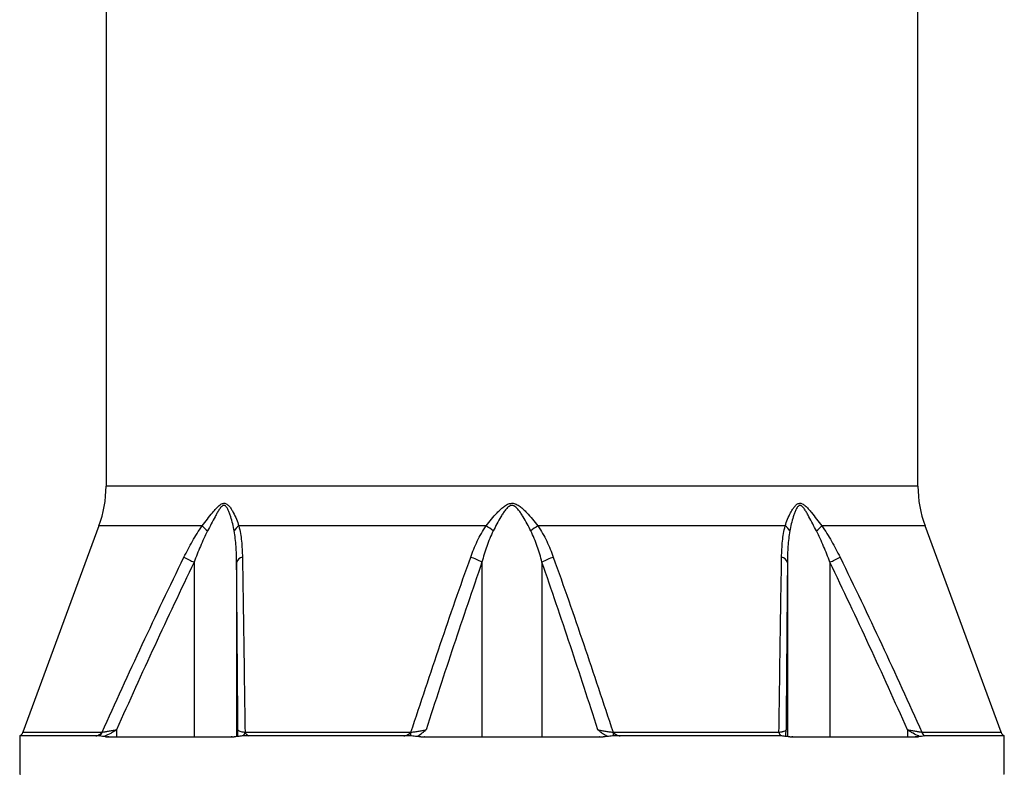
# Model space of a CAD drawing. Header units: millimetres. Extents: x 1082 to 1944, y 830 to 2111.
# Tile 3 of 9: x 1256 to 1598, y 1208 to 1470. Entities that reach past the tile are written whole.
import ezdxf

# ---------------------------------------------------------------- set-up
doc = ezdxf.new("R2010")
doc.units = ezdxf.units.MM

msp = doc.modelspace()

# ---------------------------------------------------------------- linework, layer by layer
at = {"color": 7, "linetype": 'Continuous', "lineweight": 25}
for p, q in [((1286.46, 1592.26), (1286.46, 1308.15)), ((1568.46, 1308.15), (1568.46, 1592.26)), ((1283.99, 1294.31), (1257.56, 1222.65)), ((1418.44, 1294.31), (1332.59, 1294.31)), ((1522.33, 1294.31), (1436.48, 1294.31)), ((1597.36, 1222.65), (1570.93, 1294.31)), ((1317.06, 1281.7), (1317.06, 1221.01)), ((1417.04, 1281.7), (1417.04, 1221.01)), ((1437.88, 1281.7), (1437.88, 1221.01)), ((1537.86, 1281.7), (1537.86, 1221.01)), ((1256.46, 1221.34), (1256.46, 1208.01)), ((1282.96, 1221.34), (1256.46, 1221.34)), ((1287, 1220.99), (1329.93, 1220.99)), ((1287.41, 1221.01), (1330.22, 1221.01)), ((1290.11, 1223.51), (1290.11, 1221.01)), ((1334.73, 1222.65), (1392.37, 1222.65)), ((1389.94, 1221.34), (1336.03, 1221.34)), ((1397.1, 1220.99), (1457.82, 1220.99)), ((1397.19, 1221.01), (1457.73, 1221.01)), ((1462.55, 1222.65), (1520.2, 1222.65)), ((1520.8, 1221.34), (1464.99, 1221.34)), ((1524.7, 1221.01), (1567.51, 1221.01)), ((1524.99, 1220.99), (1567.92, 1220.99)), ((1564.82, 1223.51), (1564.82, 1221.01)), ((1598.46, 1221.34), (1570.74, 1221.34)), ((1598.46, 1208.01), (1598.46, 1221.34)), ((1256.46, 1208.01), (1256.75, 1208.01)), ((1598.46, 1208.01), (1598.17, 1208.01))]:
    msp.add_line(p, q, dxfattribs=at)
at = {"color": 1, "linetype": 'Continuous', "lineweight": 25}
for p, q in [((1568.46, 1308.15), (1286.46, 1308.15)), ((1319.83, 1294.31), (1283.99, 1294.31)), ((1570.93, 1294.31), (1535.09, 1294.31)), ((1331.8, 1281.7), (1331.8, 1221.32)), ((1523.13, 1281.7), (1523.13, 1221.26)), ((1257.56, 1222.65), (1285.11, 1222.65)), ((1569.82, 1222.65), (1597.36, 1222.65))]:
    msp.add_line(p, q, dxfattribs=at)
at = {"color": 7, "linetype": 'Continuous', "lineweight": 25}
for centre, radius, start, end in [((1246.46, 1308.15), 40, 339.7585, 0), ((1608.46, 1308.15), 40, 180, 200.2415), ((1330.76, 1304.31), 14.81, 222.4439, 232.3407), ((1334.72, 1290.69), 4.2, 120.4617, 153.2294), ((1409.11, 1278.32), 18.52, 50.3884, 59.7462), ((1445.81, 1278.32), 18.52, 120.2538, 129.6116), ((1520.2, 1290.69), 4.2, 26.7706, 59.5383), ((1524.16, 1304.31), 14.81, 307.6593, 317.5561), ((1504.08, 1668.56), 429.69, 243.6747, 244.1997), ((1334.17, 1280.98), 2.48, 98.1653, 162.9716), ((1409.41, 1269.69), 14.23, 57.5633, 74.9181), ((1445.51, 1269.69), 14.23, 105.0819, 122.4367), ((1520.75, 1280.98), 2.48, 17.0284, 81.8347), ((1350.84, 1668.56), 429.69, 295.8003, 296.3253), ((1255.22, 1223.51), 2.5, 299.8065, 339.7585), ((1282.76, 1223.33), 2.44, 305.5325, 343.8313), ((1287.41, 1217.63), 3.38, 90.0033, 96.9809), ((1330.22, 1219.37), 1.64, 90.0205, 100.0248), ((1332.09, 1223.07), 2.67, 319.6199, 350.8288), ((1387, 1222.91), 5.38, 343.0222, 357.1663), ((1397.2, 1220.83), 0.179, 90.8654, 120.6692), ((1457.73, 1220.83), 0.179, 59.3308, 89.1346), ((1467.92, 1222.91), 5.38, 182.8337, 196.9778), ((1522.83, 1223.07), 2.67, 189.1712, 220.3801), ((1524.7, 1219.37), 1.64, 79.9752, 89.9795), ((1567.51, 1217.63), 3.38, 83.0191, 89.9967), ((1572.16, 1223.33), 2.44, 196.1687, 234.4675), ((1599.7, 1223.51), 2.5, 200.2415, 240.1935)]:
    msp.add_arc(centre, radius, start, end, dxfattribs=at)
for points, knots in [([(1319.83, 1294.31), (1320.45, 1295.1), (1321.05, 1295.89), (1322.25, 1297.43), (1322.84, 1298.2), (1323.74, 1299.3), (1324.04, 1299.66), (1324.65, 1300.36), (1324.97, 1300.7), (1325.46, 1301.17), (1325.62, 1301.32), (1325.96, 1301.6), (1326.14, 1301.73), (1326.5, 1301.95), (1326.68, 1302.04), (1327.05, 1302.17), (1327.24, 1302.2), (1327.61, 1302.21), (1327.79, 1302.18), (1328.14, 1302.06), (1328.3, 1301.97), (1328.62, 1301.76), (1328.77, 1301.64), (1329.06, 1301.36), (1329.19, 1301.22), (1329.58, 1300.75), (1329.82, 1300.42), (1330.26, 1299.71), (1330.47, 1299.34), (1331.06, 1298.23), (1331.41, 1297.46), (1332.05, 1295.9), (1332.33, 1295.11), (1332.59, 1294.31)], [0, 0, 0, 0, 0.125, 0.125, 0.25, 0.25, 0.3125, 0.3125, 0.375, 0.375, 0.40625, 0.40625, 0.4375, 0.4375, 0.46875, 0.46875, 0.5, 0.5, 0.53125, 0.53125, 0.5625, 0.5625, 0.59375, 0.59375, 0.625, 0.625, 0.6875, 0.6875, 0.75, 0.75, 0.875, 0.875, 1, 1, 1, 1]), ([(1330.97, 1292.58), (1330.82, 1293.41), (1330.65, 1294.24), (1330.25, 1295.89), (1330.04, 1296.71), (1329.66, 1297.92), (1329.53, 1298.32), (1329.24, 1299.11), (1329.08, 1299.49), (1328.82, 1300.05), (1328.72, 1300.23), (1328.53, 1300.57), (1328.42, 1300.74), (1328.18, 1301.05), (1328.05, 1301.18), (1327.83, 1301.34), (1327.76, 1301.38), (1327.59, 1301.44), (1327.51, 1301.46), (1327.34, 1301.46), (1327.25, 1301.45), (1327.08, 1301.4), (1327, 1301.36), (1326.76, 1301.21), (1326.61, 1301.08), (1326.32, 1300.78), (1326.18, 1300.61), (1325.92, 1300.26), (1325.8, 1300.08), (1325.44, 1299.52), (1325.21, 1299.14), (1324.76, 1298.35), (1324.54, 1297.95), (1323.89, 1296.73), (1323.46, 1295.9), (1322.59, 1294.25), (1322.16, 1293.42), (1321.71, 1292.58)], [0, 0, 0, 0, 0.125, 0.125, 0.25, 0.25, 0.3125, 0.3125, 0.375, 0.375, 0.40625, 0.40625, 0.4375, 0.4375, 0.46875, 0.46875, 0.484375, 0.484375, 0.5, 0.5, 0.515625, 0.515625, 0.53125, 0.53125, 0.5625, 0.5625, 0.59375, 0.59375, 0.625, 0.625, 0.6875, 0.6875, 0.75, 0.75, 0.875, 0.875, 1, 1, 1, 1]), ([(1418.44, 1294.31), (1419.05, 1295.1), (1419.68, 1295.89), (1420.98, 1297.43), (1421.64, 1298.2), (1422.68, 1299.3), (1423.04, 1299.66), (1423.79, 1300.36), (1424.17, 1300.7), (1424.79, 1301.17), (1425.01, 1301.32), (1425.45, 1301.6), (1425.68, 1301.73), (1426.15, 1301.95), (1426.4, 1302.04), (1426.9, 1302.17), (1427.17, 1302.2), (1427.69, 1302.21), (1427.95, 1302.18), (1428.46, 1302.06), (1428.71, 1301.97), (1429.18, 1301.76), (1429.42, 1301.64), (1429.86, 1301.36), (1430.07, 1301.22), (1430.69, 1300.75), (1431.08, 1300.42), (1431.83, 1299.71), (1432.2, 1299.34), (1433.26, 1298.23), (1433.93, 1297.46), (1435.23, 1295.9), (1435.86, 1295.11), (1436.48, 1294.31)], [0, 0, 0, 0, 0.125, 0.125, 0.25, 0.25, 0.3125, 0.3125, 0.375, 0.375, 0.40625, 0.40625, 0.4375, 0.4375, 0.46875, 0.46875, 0.5, 0.5, 0.53125, 0.53125, 0.5625, 0.5625, 0.59375, 0.59375, 0.625, 0.625, 0.6875, 0.6875, 0.75, 0.75, 0.875, 0.875, 1, 1, 1, 1]), ([(1434.01, 1292.58), (1433.59, 1293.41), (1433.16, 1294.24), (1432.27, 1295.89), (1431.82, 1296.71), (1431.09, 1297.92), (1430.84, 1298.32), (1430.32, 1299.11), (1430.05, 1299.49), (1429.61, 1300.05), (1429.46, 1300.23), (1429.14, 1300.57), (1428.97, 1300.74), (1428.6, 1301.05), (1428.4, 1301.18), (1428.08, 1301.34), (1427.96, 1301.38), (1427.73, 1301.44), (1427.61, 1301.46), (1427.37, 1301.46), (1427.25, 1301.45), (1427.01, 1301.4), (1426.9, 1301.36), (1426.57, 1301.21), (1426.37, 1301.08), (1426, 1300.78), (1425.82, 1300.61), (1425.49, 1300.26), (1425.34, 1300.08), (1424.89, 1299.52), (1424.62, 1299.14), (1424.1, 1298.35), (1423.85, 1297.95), (1423.12, 1296.73), (1422.66, 1295.9), (1421.77, 1294.25), (1421.34, 1293.42), (1420.92, 1292.58)], [0, 0, 0, 0, 0.125, 0.125, 0.25, 0.25, 0.3125, 0.3125, 0.375, 0.375, 0.40625, 0.40625, 0.4375, 0.4375, 0.46875, 0.46875, 0.484375, 0.484375, 0.5, 0.5, 0.515625, 0.515625, 0.53125, 0.53125, 0.5625, 0.5625, 0.59375, 0.59375, 0.625, 0.625, 0.6875, 0.6875, 0.75, 0.75, 0.875, 0.875, 1, 1, 1, 1]), ([(1522.33, 1294.31), (1522.59, 1295.1), (1522.87, 1295.89), (1523.5, 1297.43), (1523.85, 1298.2), (1524.43, 1299.3), (1524.63, 1299.66), (1525.07, 1300.36), (1525.3, 1300.7), (1525.69, 1301.17), (1525.83, 1301.32), (1526.11, 1301.6), (1526.26, 1301.73), (1526.58, 1301.95), (1526.74, 1302.04), (1527.09, 1302.17), (1527.27, 1302.2), (1527.64, 1302.21), (1527.83, 1302.18), (1528.2, 1302.06), (1528.38, 1301.97), (1528.74, 1301.76), (1528.91, 1301.64), (1529.25, 1301.36), (1529.42, 1301.22), (1529.91, 1300.75), (1530.22, 1300.42), (1530.84, 1299.71), (1531.15, 1299.34), (1532.06, 1298.23), (1532.66, 1297.46), (1533.86, 1295.9), (1534.47, 1295.11), (1535.09, 1294.31)], [0, 0, 0, 0, 0.125, 0.125, 0.25, 0.25, 0.3125, 0.3125, 0.375, 0.375, 0.40625, 0.40625, 0.4375, 0.4375, 0.46875, 0.46875, 0.5, 0.5, 0.53125, 0.53125, 0.5625, 0.5625, 0.59375, 0.59375, 0.625, 0.625, 0.6875, 0.6875, 0.75, 0.75, 0.875, 0.875, 1, 1, 1, 1]), ([(1533.21, 1292.58), (1532.77, 1293.41), (1532.33, 1294.24), (1531.48, 1295.89), (1531.05, 1296.71), (1530.4, 1297.92), (1530.18, 1298.32), (1529.73, 1299.11), (1529.51, 1299.49), (1529.15, 1300.05), (1529.02, 1300.23), (1528.77, 1300.57), (1528.64, 1300.74), (1528.35, 1301.05), (1528.2, 1301.18), (1527.96, 1301.34), (1527.88, 1301.38), (1527.71, 1301.44), (1527.62, 1301.46), (1527.45, 1301.46), (1527.37, 1301.45), (1527.2, 1301.4), (1527.13, 1301.36), (1526.9, 1301.21), (1526.77, 1301.08), (1526.53, 1300.78), (1526.42, 1300.61), (1526.22, 1300.26), (1526.12, 1300.08), (1525.86, 1299.52), (1525.7, 1299.14), (1525.41, 1298.35), (1525.27, 1297.95), (1524.89, 1296.73), (1524.67, 1295.9), (1524.28, 1294.25), (1524.1, 1293.42), (1523.95, 1292.58)], [0, 0, 0, 0, 0.125, 0.125, 0.25, 0.25, 0.3125, 0.3125, 0.375, 0.375, 0.40625, 0.40625, 0.4375, 0.4375, 0.46875, 0.46875, 0.484375, 0.484375, 0.5, 0.5, 0.515625, 0.515625, 0.53125, 0.53125, 0.5625, 0.5625, 0.59375, 0.59375, 0.625, 0.625, 0.6875, 0.6875, 0.75, 0.75, 0.875, 0.875, 1, 1, 1, 1]), ([(1313.52, 1283.43), (1314.46, 1285.33), (1315.43, 1287.2), (1316.99, 1289.94), (1317.53, 1290.84), (1318.64, 1292.6), (1319.22, 1293.47), (1319.83, 1294.31)], [0, 0, 0, 0, 0.5, 0.5, 0.75, 0.75, 1, 1, 1, 1]), ([(1332.59, 1294.31), (1332.81, 1293.47), (1332.99, 1292.6), (1333.29, 1290.84), (1333.41, 1289.94), (1333.69, 1287.2), (1333.79, 1285.33), (1333.82, 1283.43)], [0, 0, 0, 0, 0.25, 0.25, 0.5, 0.5, 1, 1, 1, 1]), ([(1413.11, 1283.43), (1413.79, 1285.33), (1414.55, 1287.2), (1415.85, 1289.94), (1416.32, 1290.84), (1417.32, 1292.6), (1417.85, 1293.47), (1418.44, 1294.31)], [0, 0, 0, 0, 0.5, 0.5, 0.75, 0.75, 1, 1, 1, 1]), ([(1436.48, 1294.31), (1437.07, 1293.47), (1437.61, 1292.6), (1438.61, 1290.84), (1439.07, 1289.94), (1440.37, 1287.2), (1441.13, 1285.33), (1441.81, 1283.43)], [0, 0, 0, 0, 0.25, 0.25, 0.5, 0.5, 1, 1, 1, 1]), ([(1521.11, 1283.43), (1521.14, 1285.33), (1521.23, 1287.2), (1521.52, 1289.94), (1521.63, 1290.84), (1521.93, 1292.6), (1522.11, 1293.47), (1522.33, 1294.31)], [0, 0, 0, 0, 0.5, 0.5, 0.75, 0.75, 1, 1, 1, 1]), ([(1535.09, 1294.31), (1535.7, 1293.47), (1536.28, 1292.6), (1537.39, 1290.84), (1537.93, 1289.94), (1539.49, 1287.2), (1540.47, 1285.33), (1541.4, 1283.43)], [0, 0, 0, 0, 0.25, 0.25, 0.5, 0.5, 1, 1, 1, 1]), ([(1321.71, 1292.58), (1321.25, 1291.71), (1320.82, 1290.83), (1319.99, 1289.05), (1319.6, 1288.14), (1318.45, 1285.42), (1317.74, 1283.57), (1317.06, 1281.7)], [0, 0, 0, 0, 0.25, 0.25, 0.5, 0.5, 1, 1, 1, 1]), ([(1331.8, 1281.7), (1331.78, 1283.57), (1331.73, 1285.42), (1331.54, 1288.14), (1331.46, 1289.05), (1331.26, 1290.83), (1331.13, 1291.71), (1330.97, 1292.58)], [0, 0, 0, 0, 0.5, 0.5, 0.75, 0.75, 1, 1, 1, 1]), ([(1420.92, 1292.58), (1420.48, 1291.71), (1420.08, 1290.83), (1419.35, 1289.05), (1419.01, 1288.14), (1418.07, 1285.42), (1417.53, 1283.57), (1417.04, 1281.7)], [0, 0, 0, 0, 0.25, 0.25, 0.5, 0.5, 1, 1, 1, 1]), ([(1437.88, 1281.7), (1437.39, 1283.57), (1436.85, 1285.42), (1435.91, 1288.14), (1435.57, 1289.05), (1434.84, 1290.83), (1434.45, 1291.71), (1434.01, 1292.58)], [0, 0, 0, 0, 0.5, 0.5, 0.75, 0.75, 1, 1, 1, 1]), ([(1523.95, 1292.58), (1523.79, 1291.71), (1523.67, 1290.83), (1523.46, 1289.05), (1523.38, 1288.14), (1523.19, 1285.42), (1523.14, 1283.57), (1523.13, 1281.7)], [0, 0, 0, 0, 0.25, 0.25, 0.5, 0.5, 1, 1, 1, 1]), ([(1537.86, 1281.7), (1537.18, 1283.57), (1536.47, 1285.42), (1535.33, 1288.14), (1534.93, 1289.05), (1534.1, 1290.83), (1533.67, 1291.71), (1533.21, 1292.58)], [0, 0, 0, 0, 0.5, 0.5, 0.75, 0.75, 1, 1, 1, 1]), ([(1285.11, 1222.65), (1289.69, 1232.85), (1294.33, 1243.02), (1303.78, 1263.3), (1308.6, 1273.39), (1313.52, 1283.43)], [0, 0, 0, 0, 0.5, 0.5, 1, 1, 1, 1]), ([(1333.82, 1283.43), (1333.98, 1273.39), (1334.14, 1263.3), (1334.44, 1243.03), (1334.59, 1232.85), (1334.73, 1222.65)], [0, 0, 0, 0, 0.5, 0.5, 1, 1, 1, 1]), ([(1392.37, 1222.65), (1395.71, 1232.85), (1399.1, 1243.02), (1406, 1263.3), (1409.51, 1273.39), (1413.11, 1283.43)], [0, 0, 0, 0, 0.5, 0.5, 1, 1, 1, 1]), ([(1441.81, 1283.43), (1445.41, 1273.39), (1448.92, 1263.3), (1455.82, 1243.03), (1459.21, 1232.85), (1462.55, 1222.65)], [0, 0, 0, 0, 0.5, 0.5, 1, 1, 1, 1]), ([(1520.2, 1222.65), (1520.34, 1232.85), (1520.48, 1243.02), (1520.78, 1263.3), (1520.94, 1273.39), (1521.11, 1283.43)], [0, 0, 0, 0, 0.5, 0.5, 1, 1, 1, 1]), ([(1541.4, 1283.43), (1546.33, 1273.39), (1551.14, 1263.3), (1560.59, 1243.03), (1565.24, 1232.85), (1569.82, 1222.65)], [0, 0, 0, 0, 0.5, 0.5, 1, 1, 1, 1]), ([(1317.06, 1281.7), (1312.4, 1272.08), (1307.84, 1262.41), (1298.87, 1243.01), (1294.46, 1233.27), (1290.11, 1223.51)], [0, 0, 0, 0, 0.5, 0.5, 1, 1, 1, 1]), ([(1332.27, 1223.51), (1332.19, 1233.27), (1332.11, 1243.01), (1331.96, 1262.41), (1331.88, 1272.08), (1331.8, 1281.7)], [0, 0, 0, 0, 0.5, 0.5, 1, 1, 1, 1]), ([(1417.04, 1281.7), (1413.69, 1272.08), (1410.41, 1262.41), (1403.96, 1243.01), (1400.78, 1233.27), (1397.65, 1223.51)], [0, 0, 0, 0, 0.5, 0.5, 1, 1, 1, 1]), ([(1457.27, 1223.51), (1454.14, 1233.27), (1450.97, 1243.01), (1444.51, 1262.41), (1441.23, 1272.08), (1437.88, 1281.7)], [0, 0, 0, 0, 0.5, 0.5, 1, 1, 1, 1]), ([(1523.13, 1281.7), (1523.04, 1272.08), (1522.96, 1262.41), (1522.81, 1243.01), (1522.73, 1233.27), (1522.66, 1223.51)], [0, 0, 0, 0, 0.5, 0.5, 1, 1, 1, 1]), ([(1564.82, 1223.51), (1560.46, 1233.27), (1556.05, 1243.01), (1547.08, 1262.41), (1542.52, 1272.08), (1537.86, 1281.7)], [0, 0, 0, 0, 0.5, 0.5, 1, 1, 1, 1]), ([(1282.96, 1221.34), (1283.36, 1221.46), (1283.75, 1221.61), (1284.3, 1221.92), (1284.48, 1222.04), (1284.81, 1222.31), (1284.97, 1222.46), (1285.11, 1222.65)], [0, 0, 0, 0, 0.5, 0.5, 0.75, 0.75, 1, 1, 1, 1]), ([(1286.26, 1221.03), (1285.9, 1221.06), (1285.56, 1221.14), (1284.87, 1221.28), (1284.52, 1221.34), (1284.18, 1221.34)], [0, 0, 0, 0, 0.5, 0.5, 1, 1, 1, 1]), ([(1285.11, 1222.65), (1285.39, 1222.7), (1285.72, 1222.75), (1286.28, 1222.85), (1286.48, 1222.89), (1286.89, 1222.96), (1287.1, 1222.99), (1287.75, 1223.11), (1288.21, 1223.19), (1289.15, 1223.35), (1289.62, 1223.43), (1290.11, 1223.51)], [0, 0, 0, 0, 0.25, 0.25, 0.375, 0.375, 0.5, 0.5, 0.75, 0.75, 1, 1, 1, 1]), ([(1290.11, 1223.51), (1290.11, 1223.49), (1290.09, 1223.47), (1290.05, 1223.43), (1290.03, 1223.42), (1289.97, 1223.37), (1289.93, 1223.34), (1289.8, 1223.26), (1289.72, 1223.21), (1289.46, 1223.05), (1289.29, 1222.95), (1288.78, 1222.64), (1288.43, 1222.44), (1287.37, 1221.87), (1286.65, 1221.53), (1285.88, 1221.3)], [0, 0, 0, 0, 0.015625, 0.015625, 0.03125, 0.03125, 0.0625, 0.0625, 0.125, 0.125, 0.25, 0.25, 0.5, 0.5, 1, 1, 1, 1]), ([(1334.12, 1221.34), (1333.6, 1221.34), (1333.08, 1221.28), (1332.04, 1221.14), (1331.53, 1221.06), (1331.01, 1221.03)], [0, 0, 0, 0, 0.5, 0.5, 1, 1, 1, 1]), ([(1332.27, 1221.41), (1332.27, 1221.65), (1332.27, 1221.98), (1332.27, 1222.51), (1332.27, 1222.7), (1332.27, 1222.99), (1332.27, 1223.08), (1332.27, 1223.23), (1332.27, 1223.28), (1332.27, 1223.36), (1332.27, 1223.38), (1332.27, 1223.42), (1332.27, 1223.44), (1332.27, 1223.47), (1332.27, 1223.49), (1332.27, 1223.51)], [0, 0, 0, 0, 0.5, 0.5, 0.75, 0.75, 0.875, 0.875, 0.9375, 0.9375, 0.96875, 0.96875, 0.984375, 0.984375, 1, 1, 1, 1]), ([(1332.27, 1223.51), (1332.28, 1223.43), (1332.33, 1223.35), (1332.55, 1223.19), (1332.7, 1223.11), (1333.11, 1222.96), (1333.36, 1222.89), (1333.98, 1222.75), (1334.33, 1222.7), (1334.73, 1222.65)], [0, 0, 0, 0, 0.25, 0.25, 0.5, 0.5, 0.75, 0.75, 1, 1, 1, 1]), ([(1334.73, 1222.65), (1334.81, 1222.46), (1334.9, 1222.31), (1335.11, 1222.04), (1335.22, 1221.92), (1335.55, 1221.61), (1335.79, 1221.46), (1336.03, 1221.34)], [0, 0, 0, 0, 0.25, 0.25, 0.5, 0.5, 1, 1, 1, 1]), ([(1389.94, 1221.34), (1390.39, 1221.46), (1390.83, 1221.61), (1391.46, 1221.92), (1391.66, 1222.04), (1392.04, 1222.31), (1392.22, 1222.46), (1392.37, 1222.65)], [0, 0, 0, 0, 0.5, 0.5, 0.75, 0.75, 1, 1, 1, 1]), ([(1395.81, 1221.03), (1395.2, 1221.06), (1394.59, 1221.14), (1393.37, 1221.28), (1392.76, 1221.34), (1392.15, 1221.34)], [0, 0, 0, 0, 0.5, 0.5, 1, 1, 1, 1]), ([(1392.37, 1222.65), (1392.86, 1222.7), (1393.34, 1222.75), (1394.06, 1222.85), (1394.3, 1222.89), (1394.77, 1222.96), (1395, 1222.99), (1395.67, 1223.11), (1396.11, 1223.19), (1396.92, 1223.35), (1397.3, 1223.43), (1397.65, 1223.51)], [0, 0, 0, 0, 0.25, 0.25, 0.375, 0.375, 0.5, 0.5, 0.75, 0.75, 1, 1, 1, 1]), ([(1394.4, 1221.25), (1394.99, 1221.47), (1395.54, 1221.82), (1396.35, 1222.42), (1396.61, 1222.63), (1397.13, 1223.07), (1397.39, 1223.29), (1397.65, 1223.51)], [0, 0, 0, 0, 0.5, 0.5, 0.75, 0.75, 1, 1, 1, 1]), ([(1460.44, 1221.28), (1459.86, 1221.51), (1459.32, 1221.86), (1458.54, 1222.45), (1458.29, 1222.65), (1457.78, 1223.08), (1457.53, 1223.3), (1457.27, 1223.51)], [0, 0, 0, 0, 0.5, 0.5, 0.75, 0.75, 1, 1, 1, 1]), ([(1457.27, 1223.51), (1457.62, 1223.43), (1458, 1223.35), (1458.81, 1223.19), (1459.25, 1223.11), (1460.15, 1222.96), (1460.62, 1222.89), (1461.58, 1222.75), (1462.07, 1222.7), (1462.55, 1222.65)], [0, 0, 0, 0, 0.25, 0.25, 0.5, 0.5, 0.75, 0.75, 1, 1, 1, 1]), ([(1462.78, 1221.34), (1462.16, 1221.34), (1461.55, 1221.28), (1460.33, 1221.14), (1459.72, 1221.06), (1459.11, 1221.03)], [0, 0, 0, 0, 0.5, 0.5, 1, 1, 1, 1]), ([(1462.55, 1222.65), (1462.7, 1222.46), (1462.88, 1222.31), (1463.26, 1222.04), (1463.46, 1221.92), (1464.09, 1221.61), (1464.54, 1221.46), (1464.99, 1221.34)], [0, 0, 0, 0, 0.25, 0.25, 0.5, 0.5, 1, 1, 1, 1]), ([(1520.2, 1222.65), (1520.6, 1222.7), (1520.94, 1222.75), (1521.4, 1222.85), (1521.54, 1222.89), (1521.8, 1222.96), (1521.91, 1222.99), (1522.22, 1223.11), (1522.38, 1223.19), (1522.59, 1223.35), (1522.65, 1223.43), (1522.66, 1223.51)], [0, 0, 0, 0, 0.25, 0.25, 0.375, 0.375, 0.5, 0.5, 0.75, 0.75, 1, 1, 1, 1]), ([(1523.91, 1221.03), (1523.39, 1221.06), (1522.88, 1221.14), (1521.84, 1221.28), (1521.32, 1221.34), (1520.8, 1221.34)], [0, 0, 0, 0, 0.5, 0.5, 1, 1, 1, 1]), ([(1522.58, 1221.35), (1522.6, 1221.59), (1522.61, 1221.93), (1522.63, 1222.68), (1522.64, 1223.1), (1522.66, 1223.51)], [0, 0, 0, 0, 0.5, 0.5, 1, 1, 1, 1]), ([(1568.86, 1221.36), (1568.13, 1221.59), (1567.43, 1221.92), (1566.42, 1222.48), (1566.09, 1222.67), (1565.6, 1222.97), (1565.43, 1223.07), (1565.19, 1223.22), (1565.11, 1223.27), (1564.99, 1223.35), (1564.95, 1223.38), (1564.89, 1223.42), (1564.87, 1223.43), (1564.84, 1223.47), (1564.82, 1223.49), (1564.82, 1223.51)], [0, 0, 0, 0, 0.5, 0.5, 0.75, 0.75, 0.875, 0.875, 0.9375, 0.9375, 0.96875, 0.96875, 0.984375, 0.984375, 1, 1, 1, 1]), ([(1564.82, 1223.51), (1565.3, 1223.43), (1565.77, 1223.35), (1566.71, 1223.19), (1567.17, 1223.11), (1568.04, 1222.96), (1568.45, 1222.89), (1569.2, 1222.75), (1569.53, 1222.7), (1569.82, 1222.65)], [0, 0, 0, 0, 0.25, 0.25, 0.5, 0.5, 0.75, 0.75, 1, 1, 1, 1]), ([(1570.74, 1221.34), (1570.4, 1221.34), (1570.06, 1221.28), (1569.37, 1221.14), (1569.02, 1221.06), (1568.67, 1221.03)], [0, 0, 0, 0, 0.5, 0.5, 1, 1, 1, 1])]:
    msp.add_open_spline(points, degree=3, knots=knots, dxfattribs=at)
for points in [[(1284.18, 1221.34), (1283.77, 1221.34), (1283.36, 1221.34), (1282.96, 1221.34)], [(1285.88, 1221.3), (1286.39, 1221.16), (1286.9, 1221.01), (1287.41, 1221.01)], [(1286.26, 1221.03), (1286.5, 1221), (1286.75, 1220.99), (1287, 1220.99)], [(1286.26, 1221.03), (1286.63, 1221.02), (1287.02, 1221.01), (1287.41, 1221.01)], [(1329.93, 1220.99), (1330.29, 1220.99), (1330.65, 1221), (1331.01, 1221.03)], [(1330.22, 1221.01), (1330.92, 1221.01), (1331.6, 1221.18), (1332.27, 1221.41)], [(1330.22, 1221.01), (1330.47, 1221.01), (1330.73, 1221.02), (1331.01, 1221.03)], [(1336.03, 1221.34), (1335.39, 1221.34), (1334.76, 1221.34), (1334.12, 1221.34)], [(1392.15, 1221.34), (1391.41, 1221.34), (1390.67, 1221.34), (1389.94, 1221.34)], [(1394.4, 1221.25), (1395.33, 1221.15), (1396.26, 1221.01), (1397.19, 1221.01)], [(1395.81, 1221.03), (1396.24, 1221), (1396.67, 1220.99), (1397.1, 1220.99)], [(1395.81, 1221.03), (1396.28, 1221.02), (1396.74, 1221.01), (1397.19, 1221.01)], [(1457.73, 1221.01), (1458.64, 1221.01), (1459.54, 1221.16), (1460.44, 1221.28)], [(1457.73, 1221.01), (1458.19, 1221.01), (1458.65, 1221.02), (1459.11, 1221.03)], [(1457.82, 1220.99), (1458.25, 1220.99), (1458.68, 1221), (1459.11, 1221.03)], [(1464.99, 1221.34), (1464.25, 1221.34), (1463.51, 1221.34), (1462.78, 1221.34)], [(1522.58, 1221.35), (1523.28, 1221.18), (1523.99, 1221.01), (1524.7, 1221.01)], [(1523.91, 1221.03), (1524.27, 1221), (1524.63, 1220.99), (1524.99, 1220.99)], [(1523.91, 1221.03), (1524.19, 1221.02), (1524.45, 1221.01), (1524.7, 1221.01)], [(1567.51, 1221.01), (1567.97, 1221.01), (1568.41, 1221.17), (1568.86, 1221.36)], [(1567.51, 1221.01), (1567.91, 1221.01), (1568.29, 1221.02), (1568.67, 1221.03)], [(1567.92, 1220.99), (1568.17, 1220.99), (1568.42, 1221), (1568.67, 1221.03)]]:
    msp.add_open_spline(points, degree=3, dxfattribs=at)

doc.saveas('drawing.dxf')
